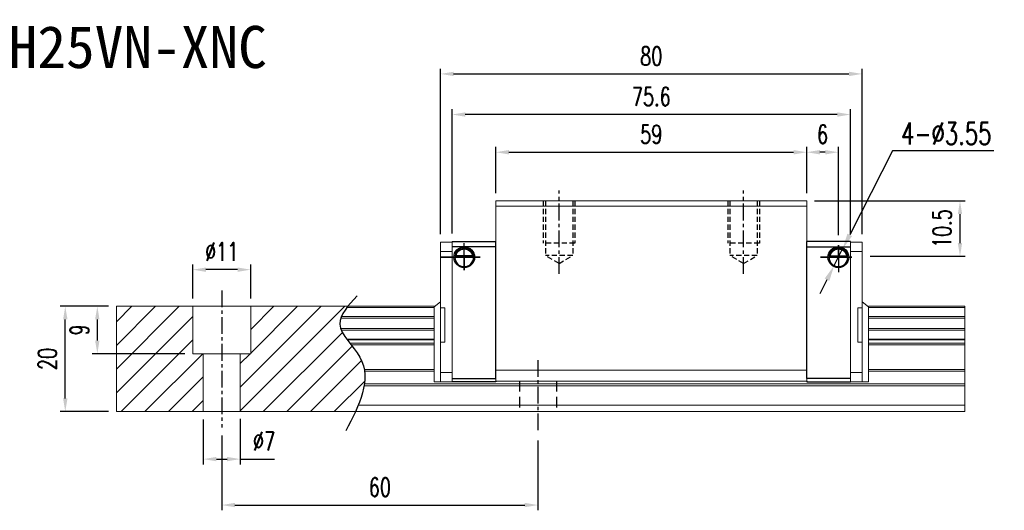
# Model space of a CAD drawing. Header units: millimetres. Extents: x -1 to 294, y 283 to 533.
# Tile 2 of 2: x 107 to 294, y 283 to 376. Entities that reach past the tile are written whole.
import ezdxf
from ezdxf.enums import TextEntityAlignment as Align

# ---------------------------------------------------------------- set-up
doc = ezdxf.new("R2010")
doc.units = ezdxf.units.MM
doc.header["$PDSIZE"] = -1
doc.linetypes.add('CENTER', pattern=[10.16, 6.35, -1.27, 1.27, -1.27])
doc.linetypes.add('DASHED', pattern=[0.75, 0.5, -0.25])
for name, color, linetype in [('2', 7, 'Continuous'), ('CHA', 7, 'Continuous'), ('CL', 1, 'CENTER'), ('DIM', 4, 'Continuous'), ('HID', 2, 'DASHED'), ('OUT', 3, 'Continuous')]:
    doc.layers.add(name, color=color, linetype=linetype)
doc.styles.add('DIM-7', font='SIMPLEX.shx', dxfattribs={"width": 0.7, "bigfont": 'chineset.shx'})
doc.styles.add('T', font='kaiu.ttf')
doc.dimstyles.new('CNS', dxfattribs={"dimtxt": 3.5, "dimasz": 2.5, "dimexe": 1, "dimexo": 1.5, "dimgap": 0.09, "dimtad": 0, "dimdsep": 46, "dimtxsty": 'DIM-7', "dimcen": 0.09, "dimclrd": 4, "dimclre": 4, "dimclrt": 4, "dimadec": 0, "dimazin": 0, "dimtfac": 1, "dimtix": 1, "dimtmove": 2, "dimatfit": 3, "dimfxl": 1, "dimtvp": 0.971429, "dimtolj": 1, "dimarcsym": 0})
doc.dimstyles.new('CNSx1 (指線專用)', dxfattribs={"dimscale": 0.8, "dimtxt": 3.5, "dimasz": 2.5, "dimexe": 1, "dimexo": 1.5, "dimgap": 1, "dimtad": 1, "dimtih": 1, "dimtoh": 1, "dimdsep": 46, "dimtxsty": 'DIM-7', "dimcen": 0.09, "dimclrd": 256, "dimclre": 256, "dimclrt": 4, "dimadec": 0, "dimazin": 0, "dimtfac": 1, "dimtix": 1, "dimtmove": 1, "dimatfit": 3, "dimfxl": 1, "dimtvp": 0.971429, "dimtolj": 1, "dimarcsym": 0})

# ---------------------------------------------------------------- blocks, each defined once
blk = doc.blocks.new('*D28')
at = {"layer": 'DEFPOINTS', "color": 0}
for p in [(256.52, 350.58), (197.52, 341.34), (256.52, 341.34)]:
    blk.add_point(p, dxfattribs=at)
at = {"layer": 'DIM', "color": 7, "lineweight": -2}
for p, q in [((197.52, 342.84), (197.52, 351.58)), ((256.52, 342.84), (256.52, 351.58)), ((200.02, 350.58), (254.02, 350.58))]:
    blk.add_line(p, q, dxfattribs=at)
at = {"layer": 'DIM', "color": 7}
for points in [[(200.02, 351), (200.02, 350.16), (197.52, 350.58)], [(254.02, 351), (254.02, 350.16), (256.52, 350.58)]]:
    blk.add_solid(points, dxfattribs=at)
at = {"layer": 'DIM', "color": 7, "insert": (227.02, 353.98), "char_height": 3.5, "attachment_point": 5, "style": 'DIM-7'}
blk.add_mtext('\\A1;59', dxfattribs=at)
blk = doc.blocks.new('*D29')
at = {"layer": 'DEFPOINTS', "color": 0}
for p in [(189.22, 357.74), (189.22, 333.64), (264.82, 333.64)]:
    blk.add_point(p, dxfattribs=at)
at = {"layer": 'DIM', "color": 7, "lineweight": -2}
for p, q in [((189.22, 335.14), (189.22, 358.74)), ((264.82, 335.14), (264.82, 358.74)), ((262.32, 357.74), (191.72, 357.74))]:
    blk.add_line(p, q, dxfattribs=at)
at = {"layer": 'DIM', "color": 7}
for points in [[(191.72, 358.15), (191.72, 357.32), (189.22, 357.74)], [(262.32, 358.15), (262.32, 357.32), (264.82, 357.74)]]:
    blk.add_solid(points, dxfattribs=at)
at = {"layer": 'DIM', "color": 7, "insert": (227.02, 361.14), "char_height": 3.5, "attachment_point": 5, "style": 'DIM-7'}
blk.add_mtext('\\A1;75.6', dxfattribs=at)
blk = doc.blocks.new('*D30')
at = {"layer": 'DEFPOINTS', "color": 0}
for p in [(256.52, 341.34), (285.6, 341.34), (267.03, 330.84)]:
    blk.add_point(p, dxfattribs=at)
at = {"layer": 'DIM', "color": 7, "lineweight": -2}
for p, q in [((258.02, 341.34), (286.6, 341.34)), ((285.6, 333.34), (285.6, 338.84)), ((268.53, 330.84), (286.6, 330.84))]:
    blk.add_line(p, q, dxfattribs=at)
at = {"layer": 'DIM', "color": 7}
for points in [[(285.18, 338.84), (286.01, 338.84), (285.6, 341.34)], [(285.18, 333.34), (286.01, 333.34), (285.6, 330.84)]]:
    blk.add_solid(points, dxfattribs=at)
at = {"layer": 'DIM', "color": 7, "insert": (282.2, 336.09), "char_height": 3.5, "attachment_point": 5, "rotation": 90, "style": 'DIM-7'}
blk.add_mtext('\\A1;10.5', dxfattribs=at)
blk = doc.blocks.new('*D31')
at = {"layer": 'DEFPOINTS', "color": 0}
for p in [(256.52, 350.58), (256.52, 341.34), (262.52, 333.34)]:
    blk.add_point(p, dxfattribs=at)
at = {"layer": 'DIM', "color": 7, "lineweight": -2}
for p, q in [((256.52, 342.84), (256.52, 351.58)), ((262.52, 334.84), (262.52, 351.58)), ((260.02, 350.58), (259.02, 350.58))]:
    blk.add_line(p, q, dxfattribs=at)
at = {"layer": 'DIM', "color": 7}
for points in [[(259.02, 351), (259.02, 350.16), (256.52, 350.58)], [(260.02, 351), (260.02, 350.16), (262.52, 350.58)]]:
    blk.add_solid(points, dxfattribs=at)
at = {"layer": 'DIM', "color": 7, "insert": (259.52, 353.98), "char_height": 3.5, "attachment_point": 5, "style": 'DIM-7'}
blk.add_mtext('\\A1;6', dxfattribs=at)
blk = doc.blocks.new('*D32')
at = {"layer": 'DEFPOINTS', "color": 0}
for p in [(140.02, 328.29), (140.02, 321.34), (151.02, 321.34)]:
    blk.add_point(p, dxfattribs=at)
at = {"layer": 'DIM', "color": 7, "lineweight": -2}
for p, q in [((140.02, 322.84), (140.02, 329.29)), ((151.02, 322.84), (151.02, 329.29)), ((148.52, 328.29), (142.52, 328.29))]:
    blk.add_line(p, q, dxfattribs=at)
at = {"layer": 'DIM', "color": 7}
for points in [[(142.52, 328.7), (142.52, 327.87), (140.02, 328.29)], [(148.52, 328.7), (148.52, 327.87), (151.02, 328.29)]]:
    blk.add_solid(points, dxfattribs=at)
at = {"layer": 'DIM', "color": 7, "insert": (145.52, 331.69), "char_height": 3.5, "attachment_point": 5, "style": 'DIM-7'}
blk.add_mtext('\\A1;%%C11', dxfattribs=at)
blk = doc.blocks.new('*D33')
at = {"layer": 'DEFPOINTS', "color": 0}
for p in [(142.02, 301.34), (149.02, 301.49), (149.02, 292.33)]:
    blk.add_point(p, dxfattribs=at)
at = {"layer": 'DIM', "color": 7, "lineweight": -2}
for p, q in [((142.02, 299.84), (142.02, 291.33)), ((149.02, 299.99), (149.02, 291.33)), ((144.52, 292.33), (146.52, 292.33)), ((149.02, 292.33), (155.55, 292.33))]:
    blk.add_line(p, q, dxfattribs=at)
at = {"layer": 'DIM', "color": 7}
for points in [[(144.52, 292.75), (144.52, 291.92), (142.02, 292.33)], [(146.52, 292.75), (146.52, 291.92), (149.02, 292.33)]]:
    blk.add_solid(points, dxfattribs=at)
at = {"layer": 'DIM', "color": 7, "insert": (153.54, 295.73), "char_height": 3.5, "attachment_point": 5, "style": 'DIM-7'}
blk.add_mtext('\\A1;%%C7', dxfattribs=at)
blk = doc.blocks.new('*D35')
at = {"layer": 'DEFPOINTS', "color": 0}
for p in [(145.52, 298.34), (205.52, 297.34), (205.52, 283.61)]:
    blk.add_point(p, dxfattribs=at)
at = {"layer": 'DIM', "color": 7, "lineweight": -2}
for p, q in [((145.52, 296.84), (145.52, 282.61)), ((205.52, 295.84), (205.52, 282.61)), ((148.02, 283.61), (203.02, 283.61))]:
    blk.add_line(p, q, dxfattribs=at)
at = {"layer": 'DIM', "color": 7}
for points in [[(148.02, 284.03), (148.02, 283.2), (145.52, 283.61)], [(203.02, 284.03), (203.02, 283.2), (205.52, 283.61)]]:
    blk.add_solid(points, dxfattribs=at)
at = {"layer": 'DIM', "color": 7, "insert": (175.52, 287.01), "char_height": 3.5, "attachment_point": 5, "style": 'DIM-7'}
blk.add_mtext('\\A1;60', dxfattribs=at)
blk = doc.blocks.new('*D36')
at = {"layer": 'DEFPOINTS', "color": 0}
for p in [(115.83, 321.34), (125.52, 321.34), (125.52, 301.34)]:
    blk.add_point(p, dxfattribs=at)
at = {"layer": 'DIM', "color": 7, "lineweight": -2}
for p, q in [((124.02, 321.34), (114.83, 321.34)), ((115.83, 303.84), (115.83, 318.84)), ((124.02, 301.34), (114.83, 301.34))]:
    blk.add_line(p, q, dxfattribs=at)
at = {"layer": 'DIM', "color": 7}
for points in [[(115.41, 318.84), (116.25, 318.84), (115.83, 321.34)], [(115.41, 303.84), (116.25, 303.84), (115.83, 301.34)]]:
    blk.add_solid(points, dxfattribs=at)
at = {"layer": 'DIM', "color": 7, "insert": (112.43, 311.34), "char_height": 3.5, "attachment_point": 5, "rotation": 90, "style": 'DIM-7'}
blk.add_mtext('\\A1;20', dxfattribs=at)
blk = doc.blocks.new('*D37')
at = {"layer": 'DEFPOINTS', "color": 0}
for p in [(267.03, 365.44), (187.02, 333.51), (267.03, 333.51)]:
    blk.add_point(p, dxfattribs=at)
at = {"layer": 'DIM', "color": 7, "lineweight": -2}
for p, q in [((187.02, 335.01), (187.02, 366.44)), ((267.03, 335.01), (267.03, 366.44)), ((189.52, 365.44), (264.53, 365.44))]:
    blk.add_line(p, q, dxfattribs=at)
at = {"layer": 'DIM', "color": 7}
for points in [[(189.52, 365.86), (189.52, 365.03), (187.02, 365.44)], [(264.53, 365.86), (264.53, 365.03), (267.03, 365.44)]]:
    blk.add_solid(points, dxfattribs=at)
at = {"layer": 'DIM', "color": 7, "insert": (227.02, 368.84), "char_height": 3.5, "attachment_point": 5, "style": 'DIM-7'}
blk.add_mtext('\\A1;80', dxfattribs=at)
blk = doc.blocks.new('*D54')
at = {"layer": 'DEFPOINTS', "color": 0}
for p in [(125.52, 321.34), (121.91, 312.34), (140.02, 312.34)]:
    blk.add_point(p, dxfattribs=at)
at = {"layer": 'DIM', "color": 7, "lineweight": -2}
for p, q in [((124.02, 321.34), (120.91, 321.34)), ((121.91, 318.84), (121.91, 314.84)), ((138.52, 312.34), (120.91, 312.34))]:
    blk.add_line(p, q, dxfattribs=at)
at = {"layer": 'DIM', "color": 7}
for points in [[(121.49, 318.84), (122.32, 318.84), (121.91, 321.34)], [(121.49, 314.84), (122.32, 314.84), (121.91, 312.34)]]:
    blk.add_solid(points, dxfattribs=at)
at = {"layer": 'DIM', "color": 7, "insert": (118.51, 316.84), "char_height": 3.5, "attachment_point": 5, "rotation": 90, "style": 'DIM-7'}
blk.add_mtext('\\A1;9', dxfattribs=at)
blk = doc.blocks.new('*D58')
at = {"layer": 'DEFPOINTS', "color": 0}
for p in [(263.33, 332.23), (261.72, 329.06)]:
    blk.add_point(p, dxfattribs=at)
at = {"layer": 'DIM', "color": 0, "lineweight": -2}
for p, q in [((272.76, 350.82), (264.68, 334.9)), ((292.02, 350.82), (272.76, 350.82)), ((261.72, 329.06), (263.33, 332.23)), ((260.36, 326.38), (259.01, 323.71))]:
    blk.add_line(p, q, dxfattribs=at)
at = {"layer": 'DIM', "color": 0}
for points in [[(264.24, 335.13), (265.13, 334.67), (263.33, 332.23)], [(259.92, 326.61), (260.81, 326.16), (261.72, 329.06)]]:
    blk.add_solid(points, dxfattribs=at)
at = {"layer": 'DIM', "color": 0, "insert": (282.99, 354.12), "char_height": 4.2, "attachment_point": 5, "style": 'DIM-7'}
blk.add_mtext('\\A1;4-∅3.55', dxfattribs=at)

msp = doc.modelspace()

# ---------------------------------------------------------------- linework, layer by layer
at = {"layer": '2', "color": 0, "linetype": 'Continuous'}
for p, q in [((189.224, 333.642), (197.524, 333.642)), ((197.524, 332.642), (189.224, 332.642)), ((197.524, 307.642), (197.524, 333.642)), ((264.824, 333.642), (256.524, 333.642)), ((256.524, 307.642), (256.524, 333.642)), ((256.524, 332.642), (264.824, 332.642)), ((189.75, 330.692), (193.299, 330.692)), ((193.156, 330.825), (189.893, 330.825)), ((193.079, 330.892), (189.969, 330.892)), ((264.299, 330.692), (260.75, 330.692)), ((260.893, 330.825), (264.156, 330.825)), ((260.969, 330.892), (264.079, 330.892)), ((197.524, 328.742), (197.524, 328.992)), ((256.524, 328.742), (256.524, 328.992)), ((189.224, 307.642), (197.524, 307.642)), ((197.525, 307.007), (189.224, 307.007)), ((197.525, 307.007), (189.224, 307.007)), ((197.524, 307.142), (197.524, 307.007)), ((264.824, 307.642), (256.444, 307.642)), ((256.524, 307.142), (256.524, 307.007)), ((256.524, 307.007), (264.824, 307.007)), ((256.524, 307.007), (264.824, 307.007))]:
    msp.add_line(p, q, dxfattribs=at)
at = {"layer": '2', "color": 0, "linetype": 'Continuous', "extrusion": (0, 0, -1)}
for centre, radius, start, end in [((-191.524, 330.642), 1.975, 270, 90), ((-191.524, 330.642), 1.975, 90, 270), ((-262.524, 330.642), 1.975, 270, 90), ((-262.524, 330.642), 1.975, 90, 270), ((-191.524, 330.642), 1.575, 9.1332, 90), ((-191.524, 330.642), 1.575, 90, 170.8668), ((-262.524, 330.642), 1.575, 9.1332, 90), ((-262.524, 330.642), 1.575, 90, 170.8668)]:
    msp.add_arc(centre, radius, start, end, dxfattribs=at)
at = {"layer": '2', "color": 0, "linetype": 'Continuous'}
for centre, start, end in [((191.524, 330.642), 90, 270), ((191.524, 330.642), 270, 90), ((262.524, 330.642), 90, 270), ((262.524, 330.642), 270, 90)]:
    msp.add_arc(centre, 1.775, start, end, dxfattribs=at)
for points, knots in [([(189.893, 330.825), (189.908, 330.901), (189.93, 330.991), (189.994, 331.18), (190.037, 331.282), (190.142, 331.478), (190.205, 331.574), (190.377, 331.786), (190.496, 331.896), (190.755, 332.077), (190.9, 332.149), (191.202, 332.247), (191.364, 332.273), (191.524, 332.273)], [0, 0, 0, 0, 0.1376864, 0.1376864, 0.275472, 0.275472, 0.4123557, 0.4123557, 0.6064308, 0.6064308, 0.8046387, 0.8046387, 1, 1, 1, 1]), ([(191.524, 332.273), (191.675, 332.273), (191.828, 332.25), (192.145, 332.154), (192.311, 332.07), (192.581, 331.871), (192.695, 331.761), (192.867, 331.541), (192.934, 331.435), (193.04, 331.221), (193.081, 331.111), (193.13, 330.944), (193.145, 330.881), (193.156, 330.825)], [0, 0, 0, 0, 0.1837975, 0.1837975, 0.4104893, 0.4104893, 0.6000274, 0.6000274, 0.749109, 0.749109, 0.8991923, 0.8991923, 1, 1, 1, 1]), ([(262.524, 332.273), (262.373, 332.273), (262.221, 332.25), (261.903, 332.154), (261.738, 332.07), (261.467, 331.871), (261.354, 331.761), (261.182, 331.541), (261.115, 331.435), (261.009, 331.221), (260.968, 331.111), (260.919, 330.944), (260.904, 330.881), (260.893, 330.825)], [0, 0, 0, 0, 0.1837975, 0.1837975, 0.4104893, 0.4104893, 0.6000274, 0.6000274, 0.749109, 0.749109, 0.8991923, 0.8991923, 1, 1, 1, 1]), ([(264.156, 330.825), (264.14, 330.901), (264.118, 330.991), (264.055, 331.18), (264.012, 331.282), (263.907, 331.478), (263.844, 331.574), (263.672, 331.786), (263.553, 331.896), (263.294, 332.077), (263.149, 332.149), (262.847, 332.247), (262.685, 332.273), (262.524, 332.273)], [0, 0, 0, 0, 0.1376864, 0.1376864, 0.275472, 0.275472, 0.4123557, 0.4123557, 0.6064308, 0.6064308, 0.8046387, 0.8046387, 1, 1, 1, 1])]:
    msp.add_open_spline(points, degree=3, knots=knots, dxfattribs=at)
for points in [[(193.079, 330.892), (193.105, 330.87), (193.131, 330.848), (193.156, 330.825)], [(260.969, 330.892), (260.944, 330.87), (260.918, 330.848), (260.893, 330.825)]]:
    msp.add_open_spline(points, degree=3, dxfattribs=at)
at = {"layer": 'CL', "color": 0, "ltscale": 0.5}
for p, q in [((209.524, 327.491), (209.524, 343.342)), ((244.524, 327.491), (244.524, 343.342)), ((145.524, 324.342), (145.524, 298.342)), ((205.524, 311.142), (205.524, 297.342))]:
    msp.add_line(p, q, dxfattribs=at)
at = {"layer": 'DIM', "color": 0}
for p, q in [((191.524, 328.208), (191.524, 333.32)), ((262.524, 330.642), (262.524, 332.924)), ((262.524, 332.924), (262.524, 327.79)), ((194.578, 330.642), (186.974, 330.642)), ((186.974, 330.642), (191.524, 330.642)), ((191.524, 330.642), (194.578, 330.642)), ((191.524, 330.642), (191.524, 328.208)), ((262.524, 330.642), (259.158, 330.642)), ((259.158, 330.642), (265.055, 330.642)), ((265.055, 330.642), (262.524, 330.642)), ((125.524, 318.4), (128.466, 321.342)), ((125.524, 313.91), (132.957, 321.342)), ((125.524, 309.42), (137.447, 321.342)), ((149.024, 305.979), (164.387, 321.342)), ((149.024, 301.489), (168.878, 321.342)), ((151.024, 316.96), (155.407, 321.342)), ((151.024, 312.469), (159.897, 321.342)), ((125.524, 304.93), (140.024, 319.43)), ((153.368, 301.342), (168.403, 316.378)), ((126.427, 301.342), (140.024, 314.94)), ((130.917, 301.342), (141.917, 312.342)), ((149.024, 310.469), (150.897, 312.342)), ((157.858, 301.342), (170.274, 313.758)), ((162.348, 301.342), (172.05, 311.044)), ((135.407, 301.342), (142.024, 307.96)), ((166.838, 301.342), (172.645, 307.15)), ((139.897, 301.342), (142.024, 303.469))]:
    msp.add_line(p, q, dxfattribs=at)
msp.add_open_spline([(171.208, 323.304), (169.526, 321.513), (165.868, 317.618), (175.393, 309.933), (171.578, 302.548), (169.065, 297.683)], degree=3, knots=[0, 0, 0, 0, 6.2737393, 13.647637, 27.8750855, 27.8750855, 27.8750855, 27.8750855], dxfattribs=at)
at = {"layer": 'HID', "color": 0, "ltscale": 2}
for p, q in [((206.524, 341.342), (206.524, 333.342)), ((206.924, 341.342), (206.924, 330.992)), ((212.124, 341.342), (212.124, 330.992)), ((212.524, 341.342), (212.524, 333.342)), ((241.524, 341.342), (241.524, 333.342)), ((241.924, 341.342), (241.924, 330.992)), ((247.124, 341.342), (247.124, 330.992)), ((247.524, 341.342), (247.524, 333.342)), ((212.524, 333.342), (206.524, 333.342)), ((247.524, 333.342), (241.524, 333.342)), ((212.124, 330.992), (206.924, 330.992)), ((209.524, 329.491), (206.924, 330.992)), ((209.524, 329.491), (212.124, 330.992)), ((247.124, 330.992), (241.924, 330.992)), ((244.524, 329.491), (241.924, 330.992)), ((244.524, 329.491), (247.124, 330.992))]:
    msp.add_line(p, q, dxfattribs=at)
at = {"layer": 'HID', "color": 0, "ltscale": 4}
for p, q in [((202.024, 307.142), (202.024, 301.342)), ((209.024, 307.142), (209.024, 301.342))]:
    msp.add_line(p, q, dxfattribs=at)
at = {"layer": 'OUT', "color": 0, "linetype": 'Continuous', "lineweight": 15}
for p, q in [((197.524, 340.342), (197.524, 341.342)), ((256.524, 341.342), (197.524, 341.342)), ((197.524, 309.192), (197.524, 340.342)), ((256.524, 340.342), (197.524, 340.342)), ((256.524, 340.342), (256.524, 341.342)), ((256.524, 309.192), (256.524, 340.342)), ((187.022, 333.507), (189.224, 333.507)), ((187.022, 333.507), (187.022, 307.007)), ((189.224, 333.642), (189.224, 332.642)), ((189.224, 307.007), (189.224, 333.507)), ((264.824, 307.007), (264.824, 333.642)), ((267.027, 333.507), (264.824, 333.507)), ((264.824, 333.432), (264.824, 332.432)), ((267.027, 333.507), (267.027, 307.007)), ((187.022, 331.757), (189.224, 331.757)), ((267.027, 331.757), (264.824, 331.757)), ((125.524, 321.342), (125.524, 301.342)), ((185.989, 321.342), (125.524, 321.342)), ((140.024, 312.342), (140.024, 321.342)), ((151.024, 312.342), (151.024, 321.342)), ((185.822, 321.207), (187.022, 322.179)), ((268.227, 321.207), (267.027, 322.179)), ((286.524, 321.342), (268.224, 321.342)), ((286.524, 321.342), (286.524, 321.086)), ((185.824, 321.086), (169.247, 321.086)), ((185.824, 321.209), (185.824, 307.007)), ((187.022, 321.033), (187.822, 321.033)), ((187.822, 321.033), (187.822, 314.533)), ((267.027, 321.033), (266.227, 321.033)), ((266.227, 321.033), (266.227, 314.533)), ((268.224, 321.209), (268.224, 307.007)), ((286.524, 321.086), (268.224, 321.086)), ((286.524, 321.086), (286.524, 319.377)), ((185.824, 319.082), (168.092, 319.082)), ((185.824, 319.377), (168.202, 319.377)), ((286.524, 319.377), (268.224, 319.377)), ((286.524, 319.082), (268.224, 319.082)), ((286.524, 319.377), (286.524, 319.082)), ((286.524, 319.082), (286.524, 317.102)), ((185.824, 317.102), (168.089, 317.102)), ((185.824, 316.807), (168.2, 316.807)), ((286.524, 317.102), (268.224, 317.102)), ((286.524, 316.807), (268.224, 316.807)), ((286.524, 317.102), (286.524, 316.807)), ((286.524, 316.807), (286.524, 315.127)), ((185.824, 315.127), (169.209, 315.127)), ((185.824, 314.963), (169.331, 314.963)), ((185.824, 314.369), (169.791, 314.369)), ((185.824, 314.015), (170.07, 314.015)), ((187.022, 314.533), (187.822, 314.533)), ((267.027, 314.533), (266.227, 314.533)), ((286.524, 315.127), (268.224, 315.127)), ((286.524, 314.963), (268.224, 314.963)), ((286.524, 314.369), (268.224, 314.369)), ((286.524, 314.015), (268.224, 314.015)), ((286.524, 315.127), (286.524, 314.963)), ((286.524, 314.963), (286.524, 314.369)), ((286.524, 314.369), (286.524, 314.015)), ((286.524, 314.015), (286.524, 309.349)), ((151.024, 312.342), (140.024, 312.342)), ((142.024, 312.342), (142.024, 301.342)), ((149.024, 312.342), (149.024, 301.342)), ((185.824, 309.349), (172.562, 309.349)), ((185.824, 308.996), (172.615, 308.996)), ((187.024, 308.757), (189.224, 308.757)), ((197.524, 307.142), (197.524, 309.192)), ((256.524, 309.192), (197.524, 309.192)), ((256.524, 307.142), (256.524, 309.192)), ((267.024, 308.757), (264.824, 308.757)), ((286.524, 309.349), (268.224, 309.349)), ((286.524, 308.996), (268.224, 308.996)), ((286.524, 309.349), (286.524, 308.996)), ((286.524, 308.996), (286.524, 306.589)), ((286.524, 306.589), (172.582, 306.589)), ((185.824, 307.007), (189.224, 307.007)), ((189.224, 307.142), (189.224, 307.642)), ((189.224, 307.007), (189.224, 307.142)), ((189.224, 307.007), (189.224, 307.142)), ((256.524, 307.142), (197.524, 307.142)), ((264.824, 307.007), (264.824, 307.142)), ((264.824, 307.007), (264.824, 307.142)), ((268.224, 307.007), (264.824, 307.007)), ((286.524, 306.589), (286.524, 306.235)), ((286.524, 306.235), (172.528, 306.235)), ((286.524, 306.235), (286.524, 302.542)), ((286.524, 301.342), (125.524, 301.342)), ((286.524, 302.542), (171.405, 302.542)), ((286.524, 302.542), (286.524, 301.342))]:
    msp.add_line(p, q, dxfattribs=at)
for points in [[(189.893, 330.825), (189.918, 330.848), (189.944, 330.87), (189.969, 330.892)], [(264.156, 330.825), (264.131, 330.848), (264.105, 330.87), (264.079, 330.892)]]:
    msp.add_open_spline(points, degree=3, dxfattribs=at)

# ---------------------------------------------------------------- texts
at = {"layer": 'CHA', "color": 0, "style": 'T'}
msp.add_text('TRH25VN-XNC', height=8, dxfattribs=at).set_placement((124.134, 370.56), align=Align.MIDDLE)

# ---------------------------------------------------------------- dimensions: what is measured, and where the dimension line sits
at = {"layer": 'DIM', "color": 0}
for base, p1, p2, picture, middle in [((267.0268, 365.4432), (187.022, 333.507), (267.0268, 333.507), '*D37', (227.0244, 368.8432)), ((189.224, 357.738), (264.824, 333.642), (189.224, 333.642), '*D29', (227.024, 361.138)), ((256.524, 350.578), (197.524, 341.342), (256.524, 341.342), '*D28', (227.024, 353.978)), ((256.524, 350.578), (262.524, 333.342), (256.524, 341.342), '*D31', (259.524, 353.978)), ((205.524, 283.613), (145.524, 298.342), (205.524, 297.342), '*D35', (175.524, 287.013))]:
    dim = msp.add_linear_dim(base=base, p1=p1, p2=p2, dimstyle='CNS', override={"dimclrd": 7, "dimclre": 7, "dimclrt": 7}, dxfattribs=at)
    dim.commit()
    dim.dimension.update_dxf_attribs({"geometry": picture, "text_midpoint": middle})
dim = msp.add_diameter_dim_2p(p1=(261.721, 329.059), p2=(263.327, 332.225), text='4-<>', dimstyle='CNSx1 (指線專用)', override={"dimscale": 1.2, "dimclrd": 0, "dimclre": 0, "dimclrt": 0}, dxfattribs=at)
dim.commit()
dim.dimension.update_dxf_attribs({"geometry": '*D58', "text_midpoint": (272.76, 350.815), "dimtype": 163})
for base, p1, p2, angle, picture, middle in [((285.598, 341.342), (267.027, 330.842), (256.524, 341.342), 90, '*D30', (282.198, 336.092)), ((115.828, 321.342), (125.524, 301.342), (125.524, 321.342), 90, '*D36', (112.428, 311.342)), ((121.907, 312.342), (125.524, 321.342), (140.024, 312.342), 270, '*D54', (118.507, 316.842))]:
    dim = msp.add_linear_dim(base=base, p1=p1, p2=p2, angle=angle, dimstyle='CNS', override={"dimclrd": 7, "dimclre": 7, "dimclrt": 7}, dxfattribs=at)
    dim.commit()
    dim.dimension.update_dxf_attribs({"geometry": picture, "text_midpoint": middle})
dim = msp.add_linear_dim(base=(140.024, 328.286), p1=(151.024, 321.342), p2=(140.024, 321.342), text='%%C<>', dimstyle='CNS', override={"dimclrd": 7, "dimclre": 7, "dimclrt": 7}, dxfattribs=at)
dim.commit()
dim.dimension.update_dxf_attribs({"geometry": '*D32', "text_midpoint": (145.524, 331.686)})
dim = msp.add_linear_dim(base=(149.024, 292.333), p1=(142.024, 301.342), p2=(149.024, 301.489), text='%%C<>', dimstyle='CNS', override={"dimclrd": 7, "dimclre": 7, "dimclrt": 7, "dimtmove": 0}, dxfattribs=at)
dim.commit()
dim.dimension.update_dxf_attribs({"geometry": '*D33', "text_midpoint": (153.539, 292.333), "dimtype": 160})

doc.saveas('drawing.dxf')
